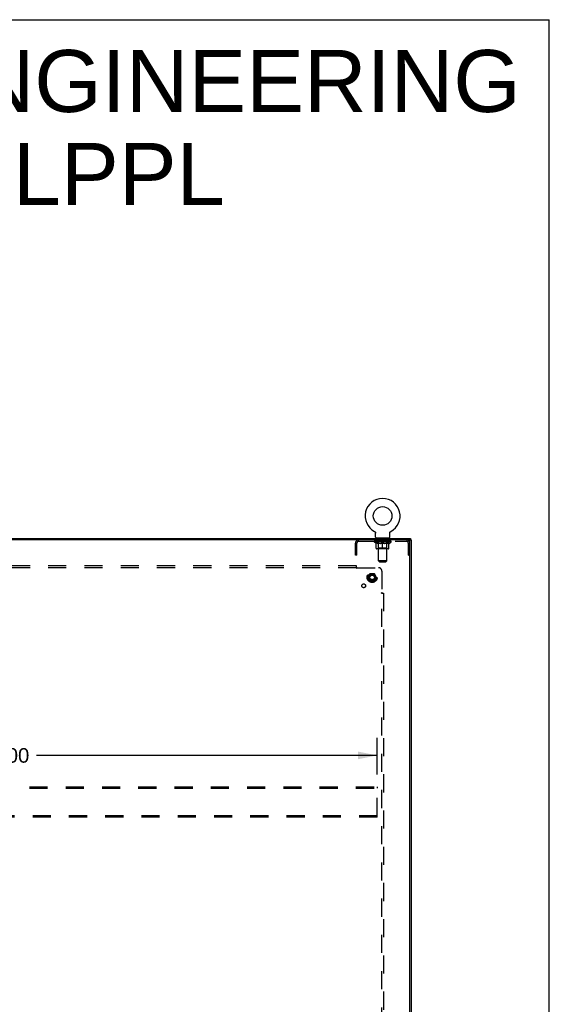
# Model space of a CAD drawing. Header units: inches. Extents: x 0 to 243, y 0 to 157.
# Tile 26 of 26: x 204 to 243, y 85 to 157. Entities that reach past the tile are written whole.
import ezdxf

# ---------------------------------------------------------------- set-up
doc = ezdxf.new("R2010")
doc.units = ezdxf.units.IN
doc.header["$LTSCALE"] = 13.357143
doc.header["$MEASUREMENT"] = 0
doc.linetypes.add('HIDDEN', pattern=[0.2, 0.1, -0.1])
doc.layers.get('0').update_dxf_attribs({"linetype": 'CONTINUOUS'})
for name, color, linetype in [('02___PRT_ALL_AXES', 7, 'CONTINUOUS'), ('DEFAULT_2', 8, 'HIDDEN'), ('DIMENSIONS', 7, 'CONTINUOUS')]:
    doc.layers.add(name, color=color, linetype=linetype)
doc.styles.get("Standard").update_dxf_attribs({"font": 'arial.ttf'})
doc.dimstyles.new('DIMSTYLE_1', dxfattribs={"dimtxt": 1.071429, "dimasz": 1.428571, "dimexe": 0.09, "dimexo": 0.07, "dimgap": 0.0375, "dimtad": 0, "dimtih": 1, "dimtoh": 1, "dimzin": 4, "dimdsep": 46, "dimtxsty": 'Standard', "dimblk": '_FILLED', "dimblk1": '_FILLED', "dimblk2": '_FILLED', "dimcen": 0.09, "dimazin": 1, "dimtfac": 1, "dimtdec": 3, "dimtofl": 0, "dimtmove": 0, "dimatfit": 3, "dimldrblk": '_FILLED', "dimfxl": 1, "dimtolj": 1, "dimtzin": 4, "dimarcsym": 0})

# ---------------------------------------------------------------- blocks, each defined once
blk = doc.blocks.new('_FILLED')
at = {"color": 0, "linetype": 'ByBlock'}
blk.add_solid([(0, 0), (-1, 0.2), (-1, -0.2)], dxfattribs=at)
blk = doc.blocks.new('*D5')
at = {"layer": 'DIMENSIONS', "color": 2, "linetype": 'Continuous'}
for p, q in [((175.184, 101.474), (175.184, 104.177)), ((230.184, 101.474), (230.184, 104.177)), ((175.184, 102.892), (200.276, 102.892)), ((230.184, 102.892), (205.092, 102.892))]:
    blk.add_line(p, q, dxfattribs=at)
at = {"layer": 'DIMENSIONS', "color": 2, "linetype": 'Continuous', "xscale": 1.4285714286, "yscale": 1.4285714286, "zscale": 1.4285714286, "rotation": 180}
blk.add_blockref('_FILLED', (175.184, 102.892), dxfattribs=at)
at = {"layer": 'DIMENSIONS', "color": 2, "linetype": 'Continuous', "xscale": 1.4285714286, "yscale": 1.4285714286, "zscale": 1.4285714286}
blk.add_blockref('_FILLED', (230.184, 102.892), dxfattribs=at)
at = {"layer": 'DIMENSIONS', "color": 2, "linetype": 'Continuous', "insert": (202.684, 103.427), "char_height": 1.0714, "width": 3.74403, "attachment_point": 2, "line_spacing_factor": 0.9}
blk.add_mtext('55.00', dxfattribs=at)

msp = doc.modelspace()

# ---------------------------------------------------------------- linework, layer by layer
at = {"color": 7, "linetype": 'Continuous'}
for p, q in [((0, 157.143), (242.857, 157.143)), ((242.857, 0), (242.857, 157.143)), ((229.98, 119.409), (229.98, 119.409)), ((229.98, 119.409), (229.985, 119.407)), ((229.981, 119.409), (229.983, 119.408)), ((229.985, 119.407), (229.989, 119.404)), ((229.989, 119.404), (229.994, 119.401)), ((229.993, 119.401), (229.998, 119.398)), ((229.998, 119.398), (230.002, 119.395)), ((230.002, 119.395), (230.006, 119.392)), ((230.006, 119.392), (230.01, 119.388)), ((230.01, 119.389), (230.014, 119.385)), ((230.014, 119.385), (230.017, 119.381)), ((230.017, 119.381), (230.021, 119.377)), ((230.021, 119.377), (230.024, 119.373)), ((230.024, 119.373), (230.028, 119.369)), ((230.027, 119.369), (230.031, 119.365)), ((230.031, 119.365), (230.034, 119.361)), ((230.033, 119.361), (230.036, 119.356)), ((230.036, 119.356), (230.039, 119.352)), ((230.039, 119.352), (230.041, 119.347)), ((230.041, 119.347), (230.044, 119.342)), ((230.044, 119.342), (230.046, 119.338)), ((230.046, 119.338), (230.048, 119.333)), ((230.048, 119.333), (230.049, 119.328)), ((230.049, 119.328), (230.051, 119.323)), ((230.051, 119.323), (230.052, 119.318)), ((230.052, 119.318), (230.054, 119.313)), ((230.054, 119.313), (230.055, 119.308)), ((230.057, 118.99), (230.057, 119.282)), ((231.103, 119.292), (231.104, 119.297)), ((231.103, 119.287), (231.103, 119.292)), ((231.103, 119.287), (231.103, 119.292)), ((231.103, 119.282), (231.103, 119.287)), ((231.103, 118.99), (231.103, 119.282)), ((231.104, 119.302), (231.105, 119.308)), ((231.104, 119.297), (231.104, 119.302)), ((231.105, 119.308), (231.106, 119.313)), ((231.106, 119.313), (231.107, 119.318)), ((231.107, 119.318), (231.109, 119.323)), ((231.109, 119.323), (231.11, 119.328)), ((231.11, 119.328), (231.112, 119.333)), ((231.112, 119.333), (231.114, 119.338)), ((231.114, 119.338), (231.116, 119.342)), ((231.116, 119.342), (231.118, 119.347)), ((231.118, 119.347), (231.121, 119.352)), ((231.121, 119.352), (231.123, 119.356)), ((231.123, 119.356), (231.126, 119.361)), ((231.126, 119.361), (231.129, 119.365)), ((231.129, 119.365), (231.132, 119.369)), ((231.132, 119.369), (231.135, 119.373)), ((231.135, 119.373), (231.139, 119.377)), ((231.139, 119.377), (231.142, 119.381)), ((231.142, 119.381), (231.146, 119.385)), ((231.146, 119.385), (231.15, 119.389)), ((231.15, 119.388), (231.154, 119.392)), ((231.154, 119.392), (231.158, 119.395)), ((231.158, 119.395), (231.162, 119.398)), ((231.162, 119.398), (231.166, 119.401)), ((231.166, 119.401), (231.171, 119.404)), ((231.17, 119.404), (231.175, 119.407)), ((231.171, 119.404), (231.172, 119.405)), ((231.175, 119.407), (231.179, 119.409)), ((231.176, 119.408), (231.178, 119.409)), ((231.179, 119.409), (231.18, 119.409)), ((172.736, 118.891), (232.632, 118.891)), ((230.08, 118.921), (230.08, 118.891)), ((231.08, 118.921), (230.08, 118.921)), ((231.08, 118.921), (231.08, 118.891)), ((232.58, 118.74), (232.58, 118.787)), ((232.632, 118.891), (232.632, 118.787)), ((232.632, 118.787), (232.684, 118.787))]:
    msp.add_line(p, q, dxfattribs=at)
at = {"color": 3, "linetype": 'Continuous'}
for p, q in [((232.632, 118.787), (172.736, 118.787)), ((232.58, 47.055), (232.58, 118.727)), ((232.684, 118.787), (232.684, 46.995))]:
    msp.add_line(p, q, dxfattribs=at)
at = {"color": 7, "linetype": 'Continuous'}
for points in [[(230.055, 119.308), (230.055, 119.302), (230.056, 119.297), (230.056, 119.292)], [(230.055, 119.302), (230.056, 119.297), (230.056, 119.292), (230.057, 119.287), (230.057, 119.282)]]:
    msp.add_lwpolyline(points, dxfattribs=at)
msp.add_circle((230.58, 120.549), 0.688, dxfattribs=at)
for centre, radius, start, end in [((230.58, 120.549), 1.288, 297.70046, 242.29955), ((230.126, 118.99), 0.069, 180, 270), ((231.034, 118.99), 0.069, 270, 360)]:
    msp.add_arc(centre, radius, start, end, dxfattribs=at)
at = {"color": 3, "linetype": 'Continuous'}
msp.add_arc((232.52, 118.727), 0.06, 0, 90, dxfattribs=at)
at = {"layer": '02___PRT_ALL_AXES', "color": 8, "linetype": 'HIDDEN'}
for p, q in [((230.142, 118.683), (230.142, 118.787)), ((231.017, 118.787), (230.142, 118.787)), ((231.017, 118.683), (230.142, 118.683)), ((231.017, 118.683), (231.017, 118.787))]:
    msp.add_line(p, q, dxfattribs=at)
for centre, radius in [((229.809, 116.016), 0.372), ((229.809, 116.016), 0.356), ((229.809, 116.016), 0.25), ((229.809, 116.016), 0.183), ((229.19, 115.397), 0.141)]:
    msp.add_circle(centre, radius, dxfattribs=at)
at = {"layer": 'DEFAULT_2', "color": 8, "linetype": 'HIDDEN'}
for p, q in [((229.988, 119.405), (229.989, 119.404)), ((231.179, 119.409), (231.18, 119.409)), ((228.58, 117.662), (228.58, 118.54)), ((228.684, 117.662), (228.684, 118.54)), ((228.826, 118.683), (232.333, 118.683)), ((229.947, 118.634), (229.947, 118.681)), ((231.213, 118.634), (229.947, 118.634)), ((230.106, 118.522), (229.947, 118.634)), ((229.956, 118.674), (229.956, 118.681)), ((229.965, 118.671), (229.965, 118.674)), ((229.965, 118.671), (231.195, 118.671)), ((229.974, 118.671), (229.974, 118.674)), ((229.975, 118.671), (229.975, 118.674)), ((229.985, 118.674), (229.985, 118.681)), ((230.001, 118.671), (230.001, 118.674)), ((230.003, 118.671), (230.003, 118.674)), ((230.031, 118.674), (230.031, 118.681)), ((230.046, 118.671), (230.046, 118.674)), ((230.049, 118.671), (230.049, 118.674)), ((230.253, 118.674), (230.052, 118.674)), ((230.095, 118.674), (230.095, 118.681)), ((230.096, 118.671), (230.096, 118.674)), ((230.097, 118.671), (230.097, 118.674)), ((230.1, 118.671), (230.1, 118.674)), ((230.106, 118.522), (230.116, 118.522)), ((230.107, 118.671), (230.107, 118.674)), ((230.107, 118.671), (230.107, 118.674)), ((230.11, 118.671), (230.11, 118.674)), ((230.114, 118.671), (230.114, 118.675)), ((230.116, 118.159), (230.116, 118.566)), ((230.118, 118.671), (230.118, 118.674)), ((230.132, 118.671), (230.132, 118.674)), ((230.15, 118.671), (230.15, 118.674)), ((230.151, 118.671), (230.151, 118.676)), ((230.171, 118.671), (230.171, 118.674)), ((230.171, 118.671), (230.171, 118.674)), ((230.173, 118.674), (230.173, 118.681)), ((230.182, 118.671), (230.182, 118.674)), ((230.187, 118.671), (230.187, 118.674)), ((230.196, 118.671), (230.196, 118.674)), ((230.207, 118.671), (230.207, 118.678)), ((230.223, 118.671), (230.223, 118.674)), ((230.226, 118.671), (230.226, 118.674)), ((230.253, 118.671), (230.253, 118.674)), ((230.32, 118.674), (230.258, 118.674)), ((230.439, 118.522), (230.259, 118.522)), ((230.263, 118.674), (230.263, 118.681)), ((230.267, 118.921), (230.267, 118.891)), ((230.267, 118.162), (230.267, 118.631)), ((230.27, 118.671), (230.27, 118.674)), ((230.275, 118.671), (230.275, 118.674)), ((230.28, 117.24), (230.28, 118.886)), ((230.281, 118.671), (230.281, 118.679)), ((230.285, 118.671), (230.285, 118.674)), ((230.296, 118.671), (230.296, 118.674)), ((230.32, 118.671), (230.32, 118.674)), ((230.395, 118.674), (230.336, 118.674)), ((230.356, 118.671), (230.356, 118.674)), ((230.363, 118.674), (230.363, 118.681)), ((230.367, 118.671), (230.367, 118.674)), ((230.369, 118.671), (230.369, 118.68)), ((230.372, 118.671), (230.372, 118.674)), ((230.379, 118.671), (230.379, 118.674)), ((230.395, 118.671), (230.395, 118.674)), ((230.475, 118.674), (230.421, 118.674)), ((230.434, 118.671), (230.434, 118.674)), ((230.465, 118.674), (230.58, 118.681)), ((230.47, 118.674), (230.47, 118.681)), ((230.47, 118.674), (230.47, 118.681)), ((230.47, 118.681), (230.47, 118.681)), ((230.47, 118.671), (230.47, 118.674)), ((230.474, 118.671), (230.474, 118.674)), ((230.475, 118.671), (230.475, 118.674)), ((230.476, 118.671), (230.476, 118.674)), ((230.559, 118.674), (230.511, 118.674)), ((230.516, 118.671), (230.516, 118.674)), ((230.559, 118.671), (230.559, 118.674)), ((230.577, 118.674), (230.577, 118.674)), ((230.577, 118.671), (230.577, 118.674)), ((230.577, 118.671), (230.577, 118.674)), ((230.58, 118.674), (230.58, 118.681)), ((230.58, 118.122), (230.58, 118.566)), ((230.582, 118.671), (230.582, 118.674)), ((230.582, 118.674), (230.583, 118.674)), ((230.583, 118.671), (230.583, 118.674)), ((230.584, 118.674), (230.649, 118.674)), ((230.601, 118.671), (230.601, 118.674)), ((230.617, 118.674), (230.617, 118.678)), ((230.617, 118.678), (230.694, 118.674)), ((230.638, 118.674), (230.638, 118.677)), ((230.643, 118.671), (230.643, 118.674)), ((230.684, 118.671), (230.684, 118.674)), ((230.684, 118.671), (230.684, 118.674)), ((230.684, 118.674), (230.739, 118.674)), ((230.685, 118.671), (230.685, 118.674)), ((230.689, 118.674), (230.689, 118.681)), ((230.689, 118.681), (230.69, 118.681)), ((230.689, 118.671), (230.689, 118.674)), ((230.69, 118.674), (230.69, 118.681)), ((230.901, 118.522), (230.721, 118.522)), ((230.726, 118.671), (230.726, 118.674)), ((230.765, 118.671), (230.765, 118.674)), ((230.765, 118.674), (230.824, 118.674)), ((230.78, 118.671), (230.78, 118.674)), ((230.788, 118.671), (230.788, 118.674)), ((230.79, 118.671), (230.79, 118.68)), ((230.793, 118.671), (230.793, 118.674)), ((230.796, 118.674), (230.796, 118.681)), ((230.804, 118.671), (230.804, 118.674)), ((230.84, 118.671), (230.84, 118.674)), ((230.84, 118.674), (230.902, 118.674)), ((230.864, 118.671), (230.864, 118.674)), ((230.875, 118.671), (230.875, 118.674)), ((230.879, 118.671), (230.879, 118.679)), ((230.88, 117.24), (230.88, 118.886)), ((230.885, 118.671), (230.885, 118.674)), ((230.89, 118.671), (230.89, 118.674)), ((230.892, 118.921), (230.892, 118.891)), ((230.893, 118.162), (230.893, 118.631)), ((230.896, 118.674), (230.896, 118.681)), ((230.907, 118.671), (230.907, 118.674)), ((230.907, 118.674), (231.108, 118.674)), ((230.934, 118.671), (230.934, 118.674)), ((230.937, 118.671), (230.937, 118.674)), ((230.952, 118.671), (230.952, 118.678)), ((230.964, 118.671), (230.964, 118.674)), ((230.973, 118.671), (230.973, 118.674)), ((230.977, 118.671), (230.977, 118.674)), ((230.987, 118.674), (230.987, 118.681)), ((230.988, 118.671), (230.988, 118.674)), ((230.988, 118.671), (230.988, 118.674)), ((231.009, 118.671), (231.009, 118.676)), ((231.009, 118.671), (231.009, 118.674)), ((231.027, 118.671), (231.027, 118.674)), ((231.042, 118.671), (231.042, 118.674)), ((231.043, 118.159), (231.043, 118.566)), ((231.043, 118.522), (231.054, 118.522)), ((231.046, 118.671), (231.046, 118.675)), ((231.049, 118.671), (231.049, 118.674)), ((231.053, 118.671), (231.053, 118.674)), ((231.053, 118.671), (231.053, 118.674)), ((231.054, 118.522), (231.213, 118.634)), ((231.06, 118.671), (231.06, 118.674)), ((231.063, 118.671), (231.063, 118.674)), ((231.064, 118.671), (231.064, 118.674)), ((231.065, 118.674), (231.065, 118.681)), ((231.111, 118.671), (231.111, 118.674)), ((231.114, 118.671), (231.114, 118.674)), ((231.128, 118.674), (231.128, 118.681)), ((231.157, 118.671), (231.157, 118.674)), ((231.159, 118.671), (231.159, 118.674)), ((231.175, 118.674), (231.175, 118.681)), ((231.185, 118.671), (231.185, 118.674)), ((231.186, 118.671), (231.186, 118.674)), ((231.195, 118.671), (231.195, 118.674)), ((231.203, 118.674), (231.203, 118.681)), ((231.213, 118.634), (231.213, 118.681)), ((232.476, 117.662), (232.476, 118.54)), ((228.684, 118.192), (228.58, 118.192)), ((228.684, 117.662), (228.58, 117.662)), ((231.006, 118.122), (230.153, 118.122)), ((230.267, 118.162), (230.227, 118.122)), ((230.893, 118.162), (230.267, 118.162)), ((230.893, 118.162), (230.932, 118.122)), ((232.58, 118.192), (232.476, 118.192)), ((232.476, 117.662), (232.58, 117.662)), ((230.88, 117.24), (230.28, 117.24)), ((230.349, 117.171), (230.28, 117.24)), ((230.349, 117.171), (230.811, 117.171)), ((230.811, 117.171), (230.88, 117.24)), ((228.653, 116.859), (176.715, 116.859)), ((228.653, 116.734), (176.715, 116.734)), ((228.653, 116.694), (228.653, 116.859)), ((228.688, 116.734), (230.278, 116.734)), ((229.646, 116.288), (229.491, 116.021)), ((229.963, 116.293), (229.654, 116.293)), ((230.126, 116.021), (229.972, 116.288)), ((230.528, 116.484), (230.528, 114.895)), ((229.491, 116.011), (229.646, 115.743)), ((229.963, 115.738), (229.654, 115.738)), ((229.972, 115.743), (230.126, 116.011)), ((230.487, 114.859), (230.653, 114.859)), ((230.528, 50.922), (230.528, 114.859)), ((230.546, 114.877), (230.54, 114.883)), ((230.653, 114.859), (230.653, 50.922)), ((175.184, 100.578), (230.184, 100.578)), ((175.184, 100.474), (230.184, 100.474)), ((230.184, 100.578), (230.184, 100.474)), ((230.184, 98.432), (230.184, 100.474)), ((230.184, 98.432), (175.184, 98.432)), ((230.184, 98.328), (175.184, 98.328)), ((230.184, 98.328), (230.184, 98.432))]:
    msp.add_line(p, q, dxfattribs=at)
for points in [[(230.116, 118.566), (230.142, 118.556), (230.168, 118.547), (230.192, 118.539), (230.217, 118.533), (230.242, 118.527), (230.266, 118.522)], [(230.259, 118.522), (230.235, 118.527), (230.212, 118.533), (230.188, 118.539), (230.165, 118.547), (230.141, 118.555), (230.116, 118.565)], [(230.429, 118.522), (230.454, 118.527), (230.479, 118.533), (230.504, 118.539), (230.529, 118.547), (230.554, 118.556), (230.58, 118.566)], [(230.58, 118.564), (230.556, 118.555), (230.532, 118.547), (230.508, 118.539), (230.485, 118.533), (230.462, 118.527), (230.439, 118.522)], [(230.58, 118.566), (230.606, 118.556), (230.631, 118.547), (230.657, 118.539), (230.681, 118.533), (230.706, 118.527), (230.731, 118.522)], [(230.721, 118.522), (230.698, 118.527), (230.675, 118.533), (230.651, 118.539), (230.628, 118.547), (230.604, 118.555), (230.58, 118.564)], [(230.893, 118.522), (230.918, 118.527), (230.943, 118.533), (230.968, 118.539), (230.992, 118.547), (231.018, 118.556), (231.043, 118.566)], [(231.043, 118.565), (231.019, 118.555), (230.995, 118.547), (230.971, 118.539), (230.948, 118.533), (230.924, 118.527), (230.901, 118.522)], [(228.653, 116.773), (228.654, 116.771), (228.656, 116.769), (228.657, 116.767), (228.659, 116.765), (228.66, 116.763), (228.662, 116.761), (228.664, 116.759), (228.665, 116.758), (228.667, 116.756), (228.668, 116.755), (228.67, 116.753)], [(228.653, 116.694), (228.654, 116.694), (228.656, 116.695), (228.658, 116.696), (228.659, 116.697), (228.661, 116.698), (228.662, 116.699), (228.664, 116.7), (228.665, 116.702), (228.667, 116.704), (228.668, 116.705), (228.67, 116.707), (228.671, 116.709), (228.672, 116.711), (228.674, 116.713), (228.675, 116.715), (228.678, 116.72)], [(228.67, 116.753), (228.676, 116.747), (228.678, 116.745), (228.68, 116.743), (228.682, 116.741), (228.683, 116.739), (228.685, 116.738), (228.687, 116.736), (228.688, 116.734)], [(228.678, 116.72), (228.679, 116.722), (228.681, 116.724), (228.682, 116.727), (228.684, 116.729), (228.685, 116.731), (228.686, 116.733), (228.688, 116.734)], [(230.487, 114.859), (230.487, 114.861), (230.488, 114.863), (230.489, 114.865), (230.49, 114.866), (230.491, 114.868), (230.492, 114.869), (230.494, 114.871), (230.495, 114.872), (230.497, 114.874), (230.498, 114.875), (230.5, 114.877), (230.502, 114.878), (230.504, 114.879), (230.506, 114.881), (230.508, 114.882)], [(230.508, 114.882), (230.513, 114.885), (230.515, 114.886), (230.518, 114.888), (230.52, 114.889), (230.522, 114.89), (230.524, 114.892), (230.526, 114.893), (230.528, 114.895)], [(230.54, 114.883), (230.538, 114.885), (230.536, 114.887), (230.534, 114.889), (230.532, 114.89), (230.531, 114.892), (230.529, 114.893), (230.528, 114.895)], [(230.566, 114.859), (230.564, 114.861), (230.562, 114.863), (230.56, 114.864), (230.558, 114.866), (230.556, 114.867), (230.554, 114.869), (230.552, 114.87), (230.551, 114.872), (230.549, 114.873), (230.548, 114.875), (230.546, 114.877)]]:
    msp.add_lwpolyline(points, dxfattribs=at)
for radius in [0.318, 0.204, 0.183, 0.183, 0.166]:
    msp.add_circle((229.809, 116.016), radius, dxfattribs=at)
for centre, radius, start, end in [((228.826, 118.54), 0.246, 90, 180), ((228.826, 118.54), 0.142, 90, 180), ((230.227, 118.631), 0.0398, 0, 90), ((230.245, 118.886), 0.0345, 0, 90), ((230.914, 118.886), 0.0345, 90, 180), ((230.932, 118.631), 0.0398, 90, 180), ((232.333, 118.54), 0.246, 0, 90), ((232.333, 118.54), 0.142, 0, 90), ((230.153, 118.159), 0.0371, 180, 270), ((231.006, 118.159), 0.0371, 270, 360), ((229.654, 116.283), 0.01, 90.01235, 149.98915), ((229.963, 116.283), 0.01, 30.01204, 89.98872), ((230.278, 116.484), 0.25, 0, 90), ((229.5, 116.016), 0.01, 150.01268, 209.98829), ((229.654, 115.748), 0.01, 210.01204, 269.98872), ((229.963, 115.748), 0.01, 270.01235, 329.98915), ((230.118, 116.016), 0.01, 330.01268, 29.98829)]:
    msp.add_arc(centre, radius, start, end, dxfattribs=at)
for centre, major_axis, ratio, start_param, end_param in [((230.58, 118.681), (0.633, 0.007), 0.05963, 2.96643, 3.140963), ((229.927, 118.669), (0.198, 0), 0.060556, 0.430652, 1.470503), ((230.58, 118.681), (0.633, 0), 0.060556, -3.141593, -2.96706), ((229.927, 118.662), (0.198, 0.002), 0.05963, 1.376596, 1.469874), ((230.58, 118.681), (0.633, 0.013), 0.05688, 2.791345, 2.965878), ((229.902, 118.669), (0.198, 0.002), 0.05963, 0.25549, 1.295341), ((229.971, 118.669), (0.198, -0.002), 0.05963, 0.605815, 1.645666), ((230.58, 118.681), (0.633, -0.007), 0.05963, -2.96643, -2.791898), ((229.971, 118.662), (0.198, 0), 0.060556, 1.551758, 1.645036), ((229.902, 118.662), (0.198, 0.004), 0.05688, 1.20151, 1.294789), ((229.972, 118.664), (0.164, 0.002), 0.05963, 1.065228, 1.614276), ((229.952, 118.664), (0.164, 0.003), 0.05688, 0.890143, 1.43919), ((230.01, 118.664), (0.164, 0), 0.060556, 1.240391, 1.789438), ((230.58, 118.681), (0.633, 0.019), 0.052395, 2.616403, 2.790936), ((229.899, 118.669), (0.198, 0.004), 0.05688, 0.080405, 1.120256), ((230.034, 118.669), (0.198, -0.004), 0.05688, 0.7809, 1.820751), ((230.58, 118.681), (0.633, -0.013), 0.05688, -2.791345, -2.616812), ((230.034, 118.662), (0.198, -0.002), 0.05963, 1.72692, 1.820198), ((229.899, 118.662), (0.198, 0.006), 0.052395, 1.026568, 1.119847), ((229.952, 118.664), (0.164, 0.005), 0.052395, 0.715201, 1.264248), ((230.066, 118.664), (0.164, -0.002), 0.05963, 1.415553, 1.9646), ((230.58, 118.681), (0.633, 0.025), 0.046319, 2.441654, 2.616187), ((230.113, 118.669), (0.198, -0.006), 0.052395, 0.955842, 1.995693), ((229.916, 118.669), (0.198, 0.006), 0.052395, -0.094537, 0.945314), ((230.58, 118.681), (0.633, -0.019), 0.052395, -2.616403, -2.44187), ((230.113, 118.662), (0.198, -0.004), 0.05688, 1.902006, 1.995284), ((229.916, 118.662), (0.198, 0.008), 0.046319, 0.851819, 0.945098), ((229.97, 118.664), (0.164, 0.006), 0.046319, 0.540452, 1.089499), ((230.137, 118.664), (0.164, -0.003), 0.05688, 1.590638, 2.139686), ((230.58, 118.681), (0.633, 0.029), 0.038841, 2.267123, 2.441656), ((230.206, 118.669), (0.198, -0.008), 0.046319, 1.130591, 2.170442), ((229.953, 118.669), (0.198, 0.008), 0.046319, -0.269286, 0.770565), ((230.58, 118.681), (0.633, -0.025), 0.046319, -2.441654, -2.267121), ((230.206, 118.662), (0.198, -0.006), 0.052395, 2.076947, 2.170226), ((229.953, 118.662), (0.198, 0.009), 0.038841, 0.677289, 0.770567), ((230.007, 118.664), (0.164, 0.008), 0.038841, 0.365921, 0.914969), ((230.221, 118.664), (0.164, -0.005), 0.052395, 1.76558, 2.314627), ((230.58, 118.681), (0.633, 0.033), 0.030195, 2.09281, 2.267343), ((230.311, 118.669), (0.198, -0.009), 0.038841, 1.305122, 2.344973), ((230.009, 118.669), (0.198, 0.009), 0.038841, -0.443817, 0.596034), ((230.58, 118.681), (0.633, -0.029), 0.038841, -2.267123, -2.092591), ((230.311, 118.662), (0.198, -0.008), 0.046319, 2.251696, 2.344975), ((230.009, 118.662), (0.198, 0.01), 0.030195, 0.502975, 0.596254), ((230.061, 118.664), (0.164, 0.009), 0.030195, 0.191608, 0.740655), ((230.317, 118.664), (0.164, -0.006), 0.046319, 1.940329, 2.489376), ((230.083, 118.669), (0.198, 0.01), 0.030195, -0.61813, 0.421721), ((230.58, 118.681), (0.633, 0.036), 0.020645, 1.918687, 2.09322), ((230.424, 118.669), (0.198, -0.01), 0.030195, 1.479435, 2.519286), ((230.58, 118.681), (0.633, -0.033), 0.030195, -2.09281, -1.918277), ((230.424, 118.662), (0.198, -0.009), 0.038841, 2.426227, 2.519505), ((230.083, 118.662), (0.198, 0.011), 0.020645, 0.328852, 0.422131), ((230.131, 118.664), (0.164, 0.009), 0.020645, 0.017485, 0.566532), ((230.42, 118.664), (0.164, -0.008), 0.038841, 2.11486, 2.663907), ((230.171, 118.669), (0.198, 0.011), 0.020645, -0.792253, 0.247598), ((230.58, 118.681), (0.633, 0.038), 0.010478, 1.744704, 1.919237), ((230.542, 118.669), (0.198, -0.011), 0.020645, 1.653558, 2.693409), ((230.58, 118.681), (0.633, -0.036), 0.020645, -1.918687, -1.744154), ((230.542, 118.662), (0.198, -0.01), 0.030195, 2.60054, 2.693819), ((230.171, 118.662), (0.198, 0.012), 0.010478, 0.154869, 0.248148), ((230.215, 118.664), (0.164, 0.01), 0.010478, 6.126688, 6.675735), ((230.529, 118.664), (0.164, -0.009), 0.030195, 2.289173, 2.83822), ((230.272, 118.669), (0.198, 0.012), 0.010478, -0.966236, -0.000846), ((230.661, 118.669), (0.198, -0.012), 0.010478, 1.827541, 2.867392), ((230.58, 118.681), (0.633, -0.038), 0.010478, -1.744704, -1.563007), ((230.661, 118.662), (0.198, -0.011), 0.020645, 2.774664, 2.867942), ((230.639, 118.664), (0.164, -0.009), 0.020645, 2.463296, 3.012344), ((230.499, 118.669), (0.198, 0.012), 0.010478, 0.274201, 1.314052), ((230.413, 118.664), (0.164, 0.01), 0.010478, -0.000483, 0.504314), ((230.383, 118.662), (0.198, 0.012), 0.010478, 0.099668, 0.192946), ((230.58, 118.681), (0.633, 0.038), 0.010478, -1.571421, -1.396888), ((230.747, 118.664), (0.164, -0.01), 0.010478, 2.637279, 3.14189), ((230.777, 118.662), (0.198, -0.012), 0.010478, 2.74231, 2.948646), ((230.618, 118.669), (0.198, 0.011), 0.020645, 0.448184, 1.488034), ((230.521, 118.664), (0.164, 0.009), 0.020645, 0.129249, 0.678296), ((230.499, 118.662), (0.198, 0.011), 0.020645, 0.273651, 0.366929), ((230.887, 118.669), (0.198, -0.012), 0.010478, -3.140747, -2.175357), ((230.58, 118.681), (0.633, 0.036), 0.020645, -1.397439, -1.222906), ((230.58, 118.681), (0.633, -0.038), 0.010478, 1.222355, 1.396888), ((230.736, 118.669), (0.198, 0.01), 0.030195, 0.622307, 1.662158), ((230.631, 118.664), (0.164, 0.009), 0.030195, 0.303372, 0.852419), ((230.944, 118.664), (0.164, -0.01), 0.010478, 2.749043, 3.29809), ((230.988, 118.669), (0.198, -0.011), 0.020645, 2.893995, 3.933846), ((230.618, 118.662), (0.198, 0.01), 0.030195, 0.447774, 0.541052), ((230.988, 118.662), (0.198, -0.012), 0.010478, 2.893445, 2.986723), ((230.58, 118.681), (0.633, 0.033), 0.030195, -1.223315, -1.048783), ((230.58, 118.681), (0.633, -0.036), 0.020645, 1.048373, 1.222906), ((230.849, 118.669), (0.198, 0.009), 0.038841, 0.79662, 1.836471), ((230.739, 118.664), (0.164, 0.008), 0.038841, 0.477686, 1.026733), ((231.028, 118.664), (0.164, -0.009), 0.020645, 2.57506, 3.124108), ((231.077, 118.669), (0.198, -0.01), 0.030195, 2.719872, 3.759723), ((230.953, 118.669), (0.198, 0.008), 0.046319, 0.971151, 2.011002), ((230.736, 118.662), (0.198, 0.009), 0.038841, 0.622087, 0.715366), ((231.077, 118.662), (0.198, -0.011), 0.020645, 2.719462, 2.812741), ((230.58, 118.681), (0.633, 0.029), 0.038841, -1.049002, -0.874469), ((230.58, 118.681), (0.633, -0.033), 0.030195, 0.87425, 1.048783), ((230.843, 118.664), (0.164, 0.006), 0.046319, 0.652216, 1.201263), ((231.047, 118.669), (0.198, 0.006), 0.052395, 1.1459, 2.185751), ((231.098, 118.664), (0.164, -0.009), 0.030195, 2.400937, 2.949985), ((231.151, 118.669), (0.198, -0.009), 0.038841, 2.545558, 3.585409), ((230.938, 118.664), (0.164, 0.005), 0.052395, 0.826965, 1.376012), ((230.849, 118.662), (0.198, 0.008), 0.046319, 0.796618, 0.889896), ((231.151, 118.662), (0.198, -0.01), 0.030195, 2.545339, 2.638617), ((231.126, 118.669), (0.198, 0.004), 0.05688, 1.320842, 2.360692), ((230.58, 118.681), (0.633, 0.025), 0.046319, -0.874471, -0.699939), ((230.58, 118.681), (0.633, -0.029), 0.038841, 0.699936, 0.874469), ((231.207, 118.669), (0.198, -0.008), 0.046319, 2.371028, 3.410879), ((231.153, 118.664), (0.164, -0.008), 0.038841, 2.226624, 2.775671), ((231.189, 118.669), (0.198, 0.002), 0.05963, 1.495927, 2.535778), ((231.023, 118.664), (0.164, 0.003), 0.05688, 1.001907, 1.550954), ((231.244, 118.669), (0.198, -0.006), 0.052395, 2.196279, 3.23613), ((230.953, 118.662), (0.198, 0.006), 0.052395, 0.971367, 1.064645), ((231.19, 118.664), (0.164, -0.006), 0.046319, 2.052093, 2.601141), ((231.233, 118.669), (0.198, 0), 0.060556, 1.671089, 2.71094), ((231.207, 118.662), (0.198, -0.009), 0.038841, 2.371026, 2.464304), ((231.261, 118.669), (0.198, -0.004), 0.05688, 2.021337, 3.061188), ((230.58, 118.681), (0.633, 0.019), 0.052395, -0.699723, -0.52519), ((230.58, 118.681), (0.633, -0.025), 0.046319, 0.525406, 0.699939), ((231.257, 118.669), (0.198, -0.002), 0.05963, 1.846251, 2.886102), ((231.094, 118.664), (0.164, 0.002), 0.05963, 1.176993, 1.72604), ((231.208, 118.664), (0.164, -0.005), 0.052395, 1.877344, 2.426392), ((231.149, 118.664), (0.164, 0), 0.060556, 1.352155, 1.901202), ((231.207, 118.664), (0.164, -0.003), 0.05688, 1.702402, 2.25145), ((231.188, 118.664), (0.164, -0.002), 0.05963, 1.527317, 2.076364), ((231.047, 118.662), (0.198, 0.004), 0.05688, 1.146309, 1.239587), ((231.244, 118.662), (0.198, -0.008), 0.046319, 2.196495, 2.289773), ((230.58, 118.681), (0.633, 0.013), 0.05688, -0.524781, -0.350248), ((230.58, 118.681), (0.633, -0.019), 0.052395, 0.350657, 0.52519), ((231.126, 118.662), (0.198, 0.002), 0.05963, 1.321394, 1.414673), ((231.261, 118.662), (0.198, -0.006), 0.052395, 2.021746, 2.115024), ((230.58, 118.681), (0.633, 0.007), 0.05963, -0.349695, -0.175162), ((230.58, 118.681), (0.633, -0.013), 0.05688, 0.175715, 0.350248), ((231.189, 118.662), (0.198, 0), 0.060556, 1.496556, 1.589835), ((231.257, 118.662), (0.198, -0.004), 0.05688, 1.846804, 1.940083), ((231.233, 118.662), (0.198, -0.002), 0.05963, 1.671719, 1.764997), ((230.58, 118.681), (0.633, 0), 0.060556, -0.174533, 0), ((230.58, 118.681), (0.633, -0.007), 0.05963, 0.000629, 0.175162)]:
    msp.add_ellipse(centre, major_axis=major_axis, ratio=ratio, start_param=start_param, end_param=end_param, dxfattribs=at)

# ---------------------------------------------------------------- texts
at = {"layer": 'DIMENSIONS', "color": 2, "linetype": 'Continuous', "insert": (182.924, 154.908), "char_height": 4.57143, "width": 115.45831, "attachment_point": 2, "line_spacing_factor": 0.9}
msp.add_mtext('SAGINAW CONTROL & ENGINEERING\\PSCE-72EL6018SS6LPPL', dxfattribs=at)

# ---------------------------------------------------------------- dimensions: what is measured, and where the dimension line sits
at = {"layer": 'DIMENSIONS', "color": 2, "linetype": 'Continuous'}
dim = msp.add_linear_dim(base=(230.184, 102.892), p1=(175.184, 101.404), p2=(230.184, 101.404), dimstyle='DIMSTYLE_1', dxfattribs=at)
dim.commit()
dim.dimension.update_dxf_attribs({"geometry": '*D5', "text_midpoint": (202.68, 102.886), "dimtype": 160})

doc.saveas('drawing.dxf')
